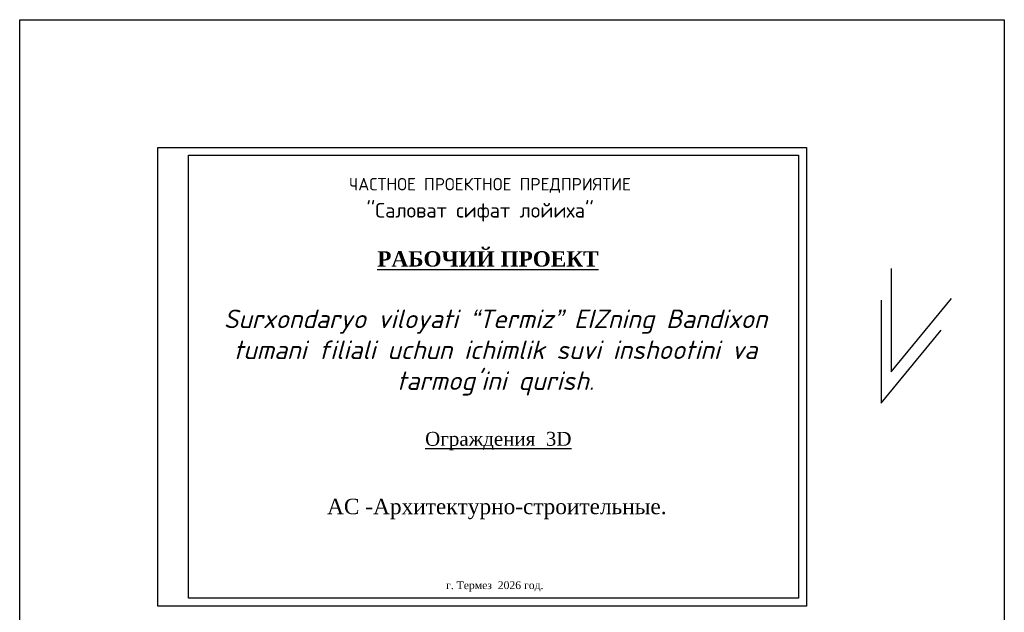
# Model space of a CAD drawing. Header units: inches. Extents: x 6778 to 7415, y 45 to 1090.
# Tile 41 of 41: x 6778 to 7415, y 706 to 1090. Entities that reach past the tile are written whole.
import ezdxf

# ---------------------------------------------------------------- set-up
doc = ezdxf.new("R2010")
doc.units = ezdxf.units.IN
doc.header["$MEASUREMENT"] = 0
doc.layers.add('Дераза', color=5, linetype='Continuous')

msp = doc.modelspace()

# ---------------------------------------------------------------- linework, layer by layer
at = {"color": 3, "ltscale": 2}
for p, q in [((7342.264, 929.031), (7342.264, 862.169)), ((7335.7, 908.696), (7335.7, 841.833)), ((7342.264, 862.169), (7381.16, 909.595)), ((7335.7, 841.833), (7374.596, 889.259))]:
    msp.add_line(p, q, dxfattribs=at)
at = {"linetype": 'ByBlock'}
msp.add_lwpolyline([(6777.929, 1090.206), (7415.437, 1090.206), (7415.437, 45.459), (6777.929, 45.459)], close=True, dxfattribs=at)
msp.add_lwpolyline([(7287.286, 710.552), (6867.286, 710.552), (6867.286, 1007.552), (7287.286, 1007.552)], close=True)
at = {"color": 0, "lineweight": 30}
msp.add_lwpolyline([(7282.286, 715.552), (6887.286, 715.552), (6887.286, 1002.552), (7282.286, 1002.552)], close=True, dxfattribs=at)

# ---------------------------------------------------------------- texts
for s, insert, char_height, width, attachment_point in [('{\\fISOCPEUR|b0|i0|c204|p34;ЧАСТНОЕ ПРОЕКТНОЕ ПРЕДПРИЯТИЕ}', (6991.224, 982.876), 8.0002, 178.48446, 4), ("{\\fISOCPEUR|b0|i0|c204|p34;''Саловат сифат лойиха''}", (7002.487, 971.551), 9.5, 158.745, 1)]:
    msp.add_mtext(s, dxfattribs=dict(insert=insert, char_height=char_height, width=width, attachment_point=attachment_point))
at = {"color": 0}
for s, insert, char_height, width, attachment_point in [('{\\fSylfaen|b1|i0|c204|p18;\\LРАБОЧИЙ ПРОЕКТ}', (7081.097, 940.306), 9.95, 526.53921, 2), ('{\\fISOCPEUR|b0|i1|c204|p34;\\C256;Surxondaryo viloyati “Termiz” EIZning Bandixon tumani filiali uchun ichimlik suvi inshootini va tarmog’ini qurish.\\P\\fISOCPEUR|b0|i0|c204|p34; }', (7085.997, 902.479), 12, 372.31661, 2), ('{\\fTimes New Roman|b0|i0|c204|p18;АС -Архитектурно-строительные. }', (6976.942, 780.037), 10, 218.09381, 1), ('{\\fTimes New Roman|b0|i0|c204|p18;г. Термез  2026 год.}', (7053.954, 726.54), 5, 69.11078, 1)]:
    msp.add_mtext(s, dxfattribs=dict(at, insert=insert, char_height=char_height, width=width, attachment_point=attachment_point))
at = {"layer": 'Дераза', "ltscale": 25, "insert": (7087.798, 817.369), "char_height": 9, "width": 186.21645, "attachment_point": 5}
msp.add_mtext('{\\fTimes New Roman|b0|i0|c204|p18;\\L\\C0;Ограждения  3\\fTimes New Roman|b0|i0|c0|p18;D\\fTimes New Roman|b0|i0|c204|p18; }', dxfattribs=at)

doc.saveas('drawing.dxf')
